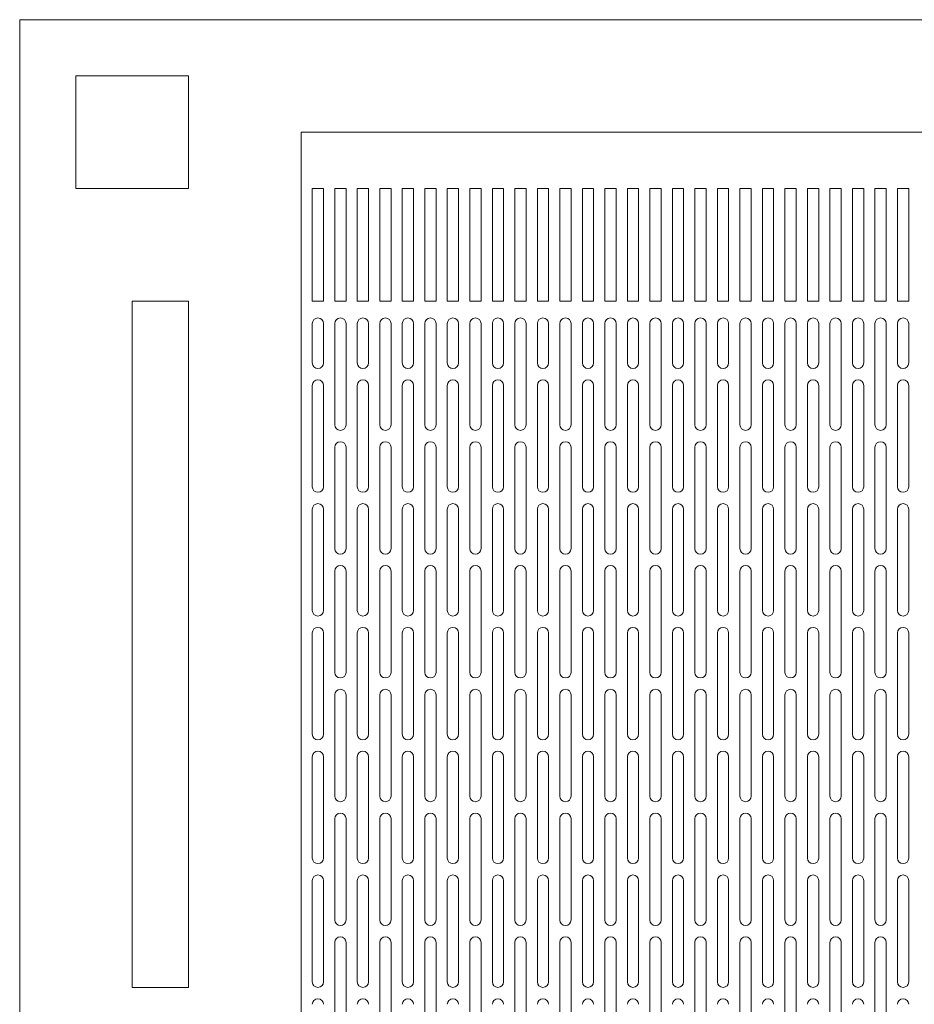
# Model space of a CAD drawing. Header units: millimetres. Extents: x 76.8 to 126.8, y 118.2 to 168.2.
# Tile 7 of 9: x 76.8 to 92.7, y 150.7 to 168.2. Entities that reach past the tile are written whole.
import ezdxf

# ---------------------------------------------------------------- set-up
doc = ezdxf.new("R2010")
doc.units = ezdxf.units.MM

msp = doc.modelspace()

# ---------------------------------------------------------------- linework, layer by layer
at = {"color": 7, "linetype": 'Continuous', "lineweight": 15}
for p, q in [((76.83, 168.216), (76.83, 118.216)), ((126.83, 168.216), (76.83, 168.216)), ((79.83, 167.216), (77.83, 167.216)), ((77.83, 167.216), (77.83, 165.216)), ((79.83, 165.216), (79.83, 167.216)), ((108.43, 166.216), (81.83, 166.216)), ((81.83, 166.216), (81.83, 120.216)), ((77.83, 165.216), (79.83, 165.216)), ((82.03, 165.216), (82.03, 163.216)), ((82.23, 165.216), (82.03, 165.216)), ((82.23, 163.216), (82.23, 165.216)), ((82.43, 165.216), (82.43, 163.216)), ((82.63, 165.216), (82.43, 165.216)), ((82.63, 163.216), (82.63, 165.216)), ((82.83, 165.216), (82.83, 163.216)), ((83.03, 165.216), (82.83, 165.216)), ((83.03, 163.216), (83.03, 165.216)), ((83.23, 165.216), (83.23, 163.216)), ((83.43, 165.216), (83.23, 165.216)), ((83.43, 163.216), (83.43, 165.216)), ((83.63, 165.216), (83.63, 163.216)), ((83.83, 165.216), (83.63, 165.216)), ((83.83, 163.216), (83.83, 165.216)), ((84.03, 165.216), (84.03, 163.216)), ((84.23, 165.216), (84.03, 165.216)), ((84.23, 163.216), (84.23, 165.216)), ((84.43, 165.216), (84.43, 163.216)), ((84.63, 165.216), (84.43, 165.216)), ((84.63, 163.216), (84.63, 165.216)), ((84.83, 165.216), (84.83, 163.216)), ((85.03, 165.216), (84.83, 165.216)), ((85.03, 163.216), (85.03, 165.216)), ((85.23, 165.216), (85.23, 163.216)), ((85.43, 165.216), (85.23, 165.216)), ((85.43, 163.216), (85.43, 165.216)), ((85.63, 165.216), (85.63, 163.216)), ((85.83, 165.216), (85.63, 165.216)), ((85.83, 163.216), (85.83, 165.216)), ((86.03, 165.216), (86.03, 163.216)), ((86.23, 165.216), (86.03, 165.216)), ((86.23, 163.216), (86.23, 165.216)), ((86.43, 165.216), (86.43, 163.216)), ((86.63, 165.216), (86.43, 165.216)), ((86.63, 163.216), (86.63, 165.216)), ((86.83, 165.216), (86.83, 163.216)), ((87.03, 165.216), (86.83, 165.216)), ((87.03, 163.216), (87.03, 165.216)), ((87.23, 165.216), (87.23, 163.216)), ((87.43, 165.216), (87.23, 165.216)), ((87.43, 163.216), (87.43, 165.216)), ((87.63, 165.216), (87.63, 163.216)), ((87.83, 165.216), (87.63, 165.216)), ((87.83, 163.216), (87.83, 165.216)), ((88.03, 165.216), (88.03, 163.216)), ((88.23, 165.216), (88.03, 165.216)), ((88.23, 163.216), (88.23, 165.216)), ((88.43, 165.216), (88.43, 163.216)), ((88.63, 165.216), (88.43, 165.216)), ((88.63, 163.216), (88.63, 165.216)), ((88.83, 165.216), (88.83, 163.216)), ((89.03, 165.216), (88.83, 165.216)), ((89.03, 163.216), (89.03, 165.216)), ((89.23, 165.216), (89.23, 163.216)), ((89.43, 165.216), (89.23, 165.216)), ((89.43, 163.216), (89.43, 165.216)), ((89.63, 165.216), (89.63, 163.216)), ((89.83, 165.216), (89.63, 165.216)), ((89.83, 163.216), (89.83, 165.216)), ((90.03, 165.216), (90.03, 163.216)), ((90.23, 165.216), (90.03, 165.216)), ((90.23, 163.216), (90.23, 165.216)), ((90.43, 165.216), (90.43, 163.216)), ((90.63, 165.216), (90.43, 165.216)), ((90.63, 163.216), (90.63, 165.216)), ((90.83, 165.216), (90.83, 163.216)), ((91.03, 165.216), (90.83, 165.216)), ((91.03, 163.216), (91.03, 165.216)), ((91.23, 165.216), (91.23, 163.216)), ((91.43, 165.216), (91.23, 165.216)), ((91.43, 163.216), (91.43, 165.216)), ((91.63, 165.216), (91.63, 163.216)), ((91.83, 165.216), (91.63, 165.216)), ((91.83, 163.216), (91.83, 165.216)), ((92.03, 165.216), (92.03, 163.216)), ((92.23, 165.216), (92.03, 165.216)), ((92.23, 163.216), (92.23, 165.216)), ((92.43, 165.216), (92.43, 163.216)), ((92.63, 165.216), (92.43, 165.216)), ((92.63, 163.216), (92.63, 165.216)), ((79.83, 163.216), (78.83, 163.216)), ((78.83, 163.216), (78.83, 151.016)), ((79.83, 151.016), (79.83, 163.216)), ((82.03, 163.216), (82.23, 163.216)), ((82.43, 163.216), (82.63, 163.216)), ((82.83, 163.216), (83.03, 163.216)), ((83.23, 163.216), (83.43, 163.216)), ((83.63, 163.216), (83.83, 163.216)), ((84.03, 163.216), (84.23, 163.216)), ((84.43, 163.216), (84.63, 163.216)), ((84.83, 163.216), (85.03, 163.216)), ((85.23, 163.216), (85.43, 163.216)), ((85.63, 163.216), (85.83, 163.216)), ((86.03, 163.216), (86.23, 163.216)), ((86.43, 163.216), (86.63, 163.216)), ((86.83, 163.216), (87.03, 163.216)), ((87.23, 163.216), (87.43, 163.216)), ((87.63, 163.216), (87.83, 163.216)), ((88.03, 163.216), (88.23, 163.216)), ((88.43, 163.216), (88.63, 163.216)), ((88.83, 163.216), (89.03, 163.216)), ((89.23, 163.216), (89.43, 163.216)), ((89.63, 163.216), (89.83, 163.216)), ((90.03, 163.216), (90.23, 163.216)), ((90.43, 163.216), (90.63, 163.216)), ((90.83, 163.216), (91.03, 163.216)), ((91.23, 163.216), (91.43, 163.216)), ((91.63, 163.216), (91.83, 163.216)), ((92.03, 163.216), (92.23, 163.216)), ((92.43, 163.216), (92.63, 163.216)), ((82.03, 162.816), (82.03, 162.116)), ((82.23, 162.116), (82.23, 162.816)), ((82.43, 162.816), (82.43, 161.016)), ((82.63, 161.016), (82.63, 162.816)), ((82.83, 162.816), (82.83, 162.116)), ((83.03, 162.116), (83.03, 162.816)), ((83.23, 162.816), (83.23, 161.016)), ((83.43, 161.016), (83.43, 162.816)), ((83.63, 162.816), (83.63, 162.116)), ((83.83, 162.116), (83.83, 162.816)), ((84.03, 162.816), (84.03, 161.016)), ((84.23, 161.016), (84.23, 162.816)), ((84.43, 162.816), (84.43, 162.116)), ((84.63, 162.116), (84.63, 162.816)), ((84.83, 162.816), (84.83, 161.016)), ((85.03, 161.016), (85.03, 162.816)), ((85.23, 162.816), (85.23, 162.116)), ((85.43, 162.116), (85.43, 162.816)), ((85.63, 162.816), (85.63, 161.016)), ((85.83, 161.016), (85.83, 162.816)), ((86.03, 162.816), (86.03, 162.116)), ((86.23, 162.116), (86.23, 162.816)), ((86.43, 162.816), (86.43, 161.016)), ((86.63, 161.016), (86.63, 162.816)), ((86.83, 162.816), (86.83, 162.116)), ((87.03, 162.116), (87.03, 162.816)), ((87.23, 162.816), (87.23, 161.016)), ((87.43, 161.016), (87.43, 162.816)), ((87.63, 162.816), (87.63, 162.116)), ((87.83, 162.116), (87.83, 162.816)), ((88.03, 162.816), (88.03, 161.016)), ((88.23, 161.016), (88.23, 162.816)), ((88.43, 162.816), (88.43, 162.116)), ((88.63, 162.116), (88.63, 162.816)), ((88.83, 162.816), (88.83, 161.016)), ((89.03, 161.016), (89.03, 162.816)), ((89.23, 162.816), (89.23, 162.116)), ((89.43, 162.116), (89.43, 162.816)), ((89.63, 162.816), (89.63, 161.016)), ((89.83, 161.016), (89.83, 162.816)), ((90.03, 162.816), (90.03, 162.116)), ((90.23, 162.116), (90.23, 162.816)), ((90.43, 162.816), (90.43, 161.016)), ((90.63, 161.016), (90.63, 162.816)), ((90.83, 162.816), (90.83, 162.116)), ((91.03, 162.116), (91.03, 162.816)), ((91.23, 162.816), (91.23, 161.016)), ((91.43, 161.016), (91.43, 162.816)), ((91.63, 162.816), (91.63, 162.116)), ((91.83, 162.116), (91.83, 162.816)), ((92.03, 162.816), (92.03, 161.016)), ((92.23, 161.016), (92.23, 162.816)), ((92.43, 162.816), (92.43, 162.116)), ((92.63, 162.116), (92.63, 162.816)), ((82.03, 161.716), (82.03, 159.916)), ((82.23, 159.916), (82.23, 161.716)), ((82.83, 161.716), (82.83, 159.916)), ((83.03, 159.916), (83.03, 161.716)), ((83.63, 161.716), (83.63, 159.916)), ((83.83, 159.916), (83.83, 161.716)), ((84.43, 161.716), (84.43, 159.916)), ((84.63, 159.916), (84.63, 161.716)), ((85.23, 161.716), (85.23, 159.916)), ((85.43, 159.916), (85.43, 161.716)), ((86.03, 161.716), (86.03, 159.916)), ((86.23, 159.916), (86.23, 161.716)), ((86.83, 161.716), (86.83, 159.916)), ((87.03, 159.916), (87.03, 161.716)), ((87.63, 161.716), (87.63, 159.916)), ((87.83, 159.916), (87.83, 161.716)), ((88.43, 161.716), (88.43, 159.916)), ((88.63, 159.916), (88.63, 161.716)), ((89.23, 161.716), (89.23, 159.916)), ((89.43, 159.916), (89.43, 161.716)), ((90.03, 161.716), (90.03, 159.916)), ((90.23, 159.916), (90.23, 161.716)), ((90.83, 161.716), (90.83, 159.916)), ((91.03, 159.916), (91.03, 161.716)), ((91.63, 161.716), (91.63, 159.916)), ((91.83, 159.916), (91.83, 161.716)), ((92.43, 161.716), (92.43, 159.916)), ((92.63, 159.916), (92.63, 161.716)), ((82.43, 160.616), (82.43, 158.816)), ((82.63, 158.816), (82.63, 160.616)), ((83.23, 160.616), (83.23, 158.816)), ((83.43, 158.816), (83.43, 160.616)), ((84.03, 160.616), (84.03, 158.816)), ((84.23, 158.816), (84.23, 160.616)), ((84.83, 160.616), (84.83, 158.816)), ((85.03, 158.816), (85.03, 160.616)), ((85.63, 160.616), (85.63, 158.816)), ((85.83, 158.816), (85.83, 160.616)), ((86.43, 160.616), (86.43, 158.816)), ((86.63, 158.816), (86.63, 160.616)), ((87.23, 160.616), (87.23, 158.816)), ((87.43, 158.816), (87.43, 160.616)), ((88.03, 160.616), (88.03, 158.816)), ((88.23, 158.816), (88.23, 160.616)), ((88.83, 160.616), (88.83, 158.816)), ((89.03, 158.816), (89.03, 160.616)), ((89.63, 160.616), (89.63, 158.816)), ((89.83, 158.816), (89.83, 160.616)), ((90.43, 160.616), (90.43, 158.816)), ((90.63, 158.816), (90.63, 160.616)), ((91.23, 160.616), (91.23, 158.816)), ((91.43, 158.816), (91.43, 160.616)), ((92.03, 160.616), (92.03, 158.816)), ((92.23, 158.816), (92.23, 160.616)), ((82.03, 159.516), (82.03, 157.716)), ((82.23, 157.716), (82.23, 159.516)), ((82.83, 159.516), (82.83, 157.716)), ((83.03, 157.716), (83.03, 159.516)), ((83.63, 159.516), (83.63, 157.716)), ((83.83, 157.716), (83.83, 159.516)), ((84.43, 159.516), (84.43, 157.716)), ((84.63, 157.716), (84.63, 159.516)), ((85.23, 159.516), (85.23, 157.716)), ((85.43, 157.716), (85.43, 159.516)), ((86.03, 159.516), (86.03, 157.716)), ((86.23, 157.716), (86.23, 159.516)), ((86.83, 159.516), (86.83, 157.716)), ((87.03, 157.716), (87.03, 159.516)), ((87.63, 159.516), (87.63, 157.716)), ((87.83, 157.716), (87.83, 159.516)), ((88.43, 159.516), (88.43, 157.716)), ((88.63, 157.716), (88.63, 159.516)), ((89.23, 159.516), (89.23, 157.716)), ((89.43, 157.716), (89.43, 159.516)), ((90.03, 159.516), (90.03, 157.716)), ((90.23, 157.716), (90.23, 159.516)), ((90.83, 159.516), (90.83, 157.716)), ((91.03, 157.716), (91.03, 159.516)), ((91.63, 159.516), (91.63, 157.716)), ((91.83, 157.716), (91.83, 159.516)), ((92.43, 159.516), (92.43, 157.716)), ((92.63, 157.716), (92.63, 159.516)), ((82.43, 158.416), (82.43, 156.616)), ((82.63, 156.616), (82.63, 158.416)), ((83.23, 158.416), (83.23, 156.616)), ((83.43, 156.616), (83.43, 158.416)), ((84.03, 158.416), (84.03, 156.616)), ((84.23, 156.616), (84.23, 158.416)), ((84.83, 158.416), (84.83, 156.616)), ((85.03, 156.616), (85.03, 158.416)), ((85.63, 158.416), (85.63, 156.616)), ((85.83, 156.616), (85.83, 158.416)), ((86.43, 158.416), (86.43, 156.616)), ((86.63, 156.616), (86.63, 158.416)), ((87.23, 158.416), (87.23, 156.616)), ((87.43, 156.616), (87.43, 158.416)), ((88.03, 158.416), (88.03, 156.616)), ((88.23, 156.616), (88.23, 158.416)), ((88.83, 158.416), (88.83, 156.616)), ((89.03, 156.616), (89.03, 158.416)), ((89.63, 158.416), (89.63, 156.616)), ((89.83, 156.616), (89.83, 158.416)), ((90.43, 158.416), (90.43, 156.616)), ((90.63, 156.616), (90.63, 158.416)), ((91.23, 158.416), (91.23, 156.616)), ((91.43, 156.616), (91.43, 158.416)), ((92.03, 158.416), (92.03, 156.616)), ((92.23, 156.616), (92.23, 158.416)), ((82.03, 157.316), (82.03, 155.516)), ((82.23, 155.516), (82.23, 157.316)), ((82.83, 157.316), (82.83, 155.516)), ((83.03, 155.516), (83.03, 157.316)), ((83.63, 157.316), (83.63, 155.516)), ((83.83, 155.516), (83.83, 157.316)), ((84.43, 157.316), (84.43, 155.516)), ((84.63, 155.516), (84.63, 157.316)), ((85.23, 157.316), (85.23, 155.516)), ((85.43, 155.516), (85.43, 157.316)), ((86.03, 157.316), (86.03, 155.516)), ((86.23, 155.516), (86.23, 157.316)), ((86.83, 157.316), (86.83, 155.516)), ((87.03, 155.516), (87.03, 157.316)), ((87.63, 157.316), (87.63, 155.516)), ((87.83, 155.516), (87.83, 157.316)), ((88.43, 157.316), (88.43, 155.516)), ((88.63, 155.516), (88.63, 157.316)), ((89.23, 157.316), (89.23, 155.516)), ((89.43, 155.516), (89.43, 157.316)), ((90.03, 157.316), (90.03, 155.516)), ((90.23, 155.516), (90.23, 157.316)), ((90.83, 157.316), (90.83, 155.516)), ((91.03, 155.516), (91.03, 157.316)), ((91.63, 157.316), (91.63, 155.516)), ((91.83, 155.516), (91.83, 157.316)), ((92.43, 157.316), (92.43, 155.516)), ((92.63, 155.516), (92.63, 157.316)), ((82.43, 156.216), (82.43, 154.416)), ((82.63, 154.416), (82.63, 156.216)), ((83.23, 156.216), (83.23, 154.416)), ((83.43, 154.416), (83.43, 156.216)), ((84.03, 156.216), (84.03, 154.416)), ((84.23, 154.416), (84.23, 156.216)), ((84.83, 156.216), (84.83, 154.416)), ((85.03, 154.416), (85.03, 156.216)), ((85.63, 156.216), (85.63, 154.416)), ((85.83, 154.416), (85.83, 156.216)), ((86.43, 156.216), (86.43, 154.416)), ((86.63, 154.416), (86.63, 156.216)), ((87.23, 156.216), (87.23, 154.416)), ((87.43, 154.416), (87.43, 156.216)), ((88.03, 156.216), (88.03, 154.416)), ((88.23, 154.416), (88.23, 156.216)), ((88.83, 156.216), (88.83, 154.416)), ((89.03, 154.416), (89.03, 156.216)), ((89.63, 156.216), (89.63, 154.416)), ((89.83, 154.416), (89.83, 156.216)), ((90.43, 156.216), (90.43, 154.416)), ((90.63, 154.416), (90.63, 156.216)), ((91.23, 156.216), (91.23, 154.416)), ((91.43, 154.416), (91.43, 156.216)), ((92.03, 156.216), (92.03, 154.416)), ((92.23, 154.416), (92.23, 156.216)), ((82.03, 155.116), (82.03, 153.316)), ((82.23, 153.316), (82.23, 155.116)), ((82.83, 155.116), (82.83, 153.316)), ((83.03, 153.316), (83.03, 155.116)), ((83.63, 155.116), (83.63, 153.316)), ((83.83, 153.316), (83.83, 155.116)), ((84.43, 155.116), (84.43, 153.316)), ((84.63, 153.316), (84.63, 155.116)), ((85.23, 155.116), (85.23, 153.316)), ((85.43, 153.316), (85.43, 155.116)), ((86.03, 155.116), (86.03, 153.316)), ((86.23, 153.316), (86.23, 155.116)), ((86.83, 155.116), (86.83, 153.316)), ((87.03, 153.316), (87.03, 155.116)), ((87.63, 155.116), (87.63, 153.316)), ((87.83, 153.316), (87.83, 155.116)), ((88.43, 155.116), (88.43, 153.316)), ((88.63, 153.316), (88.63, 155.116)), ((89.23, 155.116), (89.23, 153.316)), ((89.43, 153.316), (89.43, 155.116)), ((90.03, 155.116), (90.03, 153.316)), ((90.23, 153.316), (90.23, 155.116)), ((90.83, 155.116), (90.83, 153.316)), ((91.03, 153.316), (91.03, 155.116)), ((91.63, 155.116), (91.63, 153.316)), ((91.83, 153.316), (91.83, 155.116)), ((92.43, 155.116), (92.43, 153.316)), ((92.63, 153.316), (92.63, 155.116)), ((82.43, 154.016), (82.43, 152.216)), ((82.63, 152.216), (82.63, 154.016)), ((83.23, 154.016), (83.23, 152.216)), ((83.43, 152.216), (83.43, 154.016)), ((84.03, 154.016), (84.03, 152.216)), ((84.23, 152.216), (84.23, 154.016)), ((84.83, 154.016), (84.83, 152.216)), ((85.03, 152.216), (85.03, 154.016)), ((85.63, 154.016), (85.63, 152.216)), ((85.83, 152.216), (85.83, 154.016)), ((86.43, 154.016), (86.43, 152.216)), ((86.63, 152.216), (86.63, 154.016)), ((87.23, 154.016), (87.23, 152.216)), ((87.43, 152.216), (87.43, 154.016)), ((88.03, 154.016), (88.03, 152.216)), ((88.23, 152.216), (88.23, 154.016)), ((88.83, 154.016), (88.83, 152.216)), ((89.03, 152.216), (89.03, 154.016)), ((89.63, 154.016), (89.63, 152.216)), ((89.83, 152.216), (89.83, 154.016)), ((90.43, 154.016), (90.43, 152.216)), ((90.63, 152.216), (90.63, 154.016)), ((91.23, 154.016), (91.23, 152.216)), ((91.43, 152.216), (91.43, 154.016)), ((92.03, 154.016), (92.03, 152.216)), ((92.23, 152.216), (92.23, 154.016)), ((82.03, 152.916), (82.03, 151.116)), ((82.23, 151.116), (82.23, 152.916)), ((82.83, 152.916), (82.83, 151.116)), ((83.03, 151.116), (83.03, 152.916)), ((83.63, 152.916), (83.63, 151.116)), ((83.83, 151.116), (83.83, 152.916)), ((84.43, 152.916), (84.43, 151.116)), ((84.63, 151.116), (84.63, 152.916)), ((85.23, 152.916), (85.23, 151.116)), ((85.43, 151.116), (85.43, 152.916)), ((86.03, 152.916), (86.03, 151.116)), ((86.23, 151.116), (86.23, 152.916)), ((86.83, 152.916), (86.83, 151.116)), ((87.03, 151.116), (87.03, 152.916)), ((87.63, 152.916), (87.63, 151.116)), ((87.83, 151.116), (87.83, 152.916)), ((88.43, 152.916), (88.43, 151.116)), ((88.63, 151.116), (88.63, 152.916)), ((89.23, 152.916), (89.23, 151.116)), ((89.43, 151.116), (89.43, 152.916)), ((90.03, 152.916), (90.03, 151.116)), ((90.23, 151.116), (90.23, 152.916)), ((90.83, 152.916), (90.83, 151.116)), ((91.03, 151.116), (91.03, 152.916)), ((91.63, 152.916), (91.63, 151.116)), ((91.83, 151.116), (91.83, 152.916)), ((92.43, 152.916), (92.43, 151.116)), ((92.63, 151.116), (92.63, 152.916)), ((82.43, 151.816), (82.43, 150.016)), ((82.63, 150.016), (82.63, 151.816)), ((83.23, 151.816), (83.23, 150.016)), ((83.43, 150.016), (83.43, 151.816)), ((84.03, 151.816), (84.03, 150.016)), ((84.23, 150.016), (84.23, 151.816)), ((84.83, 151.816), (84.83, 150.016)), ((85.03, 150.016), (85.03, 151.816)), ((85.63, 151.816), (85.63, 150.016)), ((85.83, 150.016), (85.83, 151.816)), ((86.43, 151.816), (86.43, 150.016)), ((86.63, 150.016), (86.63, 151.816)), ((87.23, 151.816), (87.23, 150.016)), ((87.43, 150.016), (87.43, 151.816)), ((88.03, 151.816), (88.03, 150.016)), ((88.23, 150.016), (88.23, 151.816)), ((88.83, 151.816), (88.83, 150.016)), ((89.03, 150.016), (89.03, 151.816)), ((89.63, 151.816), (89.63, 150.016)), ((89.83, 150.016), (89.83, 151.816)), ((90.43, 151.816), (90.43, 150.016)), ((90.63, 150.016), (90.63, 151.816)), ((91.23, 151.816), (91.23, 150.016)), ((91.43, 150.016), (91.43, 151.816)), ((92.03, 151.816), (92.03, 150.016)), ((92.23, 150.016), (92.23, 151.816)), ((78.83, 151.016), (79.83, 151.016))]:
    msp.add_line(p, q, dxfattribs=at)
for centre, start, end in [((82.13, 162.816), 0, 180), ((82.53, 162.816), 0, 180), ((82.93, 162.816), 0, 180), ((83.33, 162.816), 0, 180), ((83.73, 162.816), 0, 180), ((84.13, 162.816), 0, 180), ((84.53, 162.816), 0, 180), ((84.93, 162.816), 0, 180), ((85.33, 162.816), 0, 180), ((85.73, 162.816), 0, 180), ((86.13, 162.816), 0, 180), ((86.53, 162.816), 0, 180), ((86.93, 162.816), 0, 180), ((87.33, 162.816), 0, 180), ((87.73, 162.816), 0, 180), ((88.13, 162.816), 0, 180), ((88.53, 162.816), 0, 180), ((88.93, 162.816), 0, 180), ((89.33, 162.816), 0, 180), ((89.73, 162.816), 0, 180), ((90.13, 162.816), 0, 180), ((90.53, 162.816), 0, 180), ((90.93, 162.816), 0, 180), ((91.33, 162.816), 0, 180), ((91.73, 162.816), 0, 180), ((92.13, 162.816), 0, 180), ((92.53, 162.816), 0, 180), ((82.13, 162.116), 180, 0), ((82.93, 162.116), 180, 0), ((83.73, 162.116), 180, 0), ((84.53, 162.116), 180, 0), ((85.33, 162.116), 180, 0), ((86.13, 162.116), 180, 0), ((86.93, 162.116), 180, 0), ((87.73, 162.116), 180, 0), ((88.53, 162.116), 180, 0), ((89.33, 162.116), 180, 0), ((90.13, 162.116), 180, 0), ((90.93, 162.116), 180, 0), ((91.73, 162.116), 180, 0), ((92.53, 162.116), 180, 0), ((82.13, 161.716), 0, 180), ((82.93, 161.716), 0, 180), ((83.73, 161.716), 0, 180), ((84.53, 161.716), 0, 180), ((85.33, 161.716), 0, 180), ((86.13, 161.716), 0, 180), ((86.93, 161.716), 0, 180), ((87.73, 161.716), 0, 180), ((88.53, 161.716), 0, 180), ((89.33, 161.716), 0, 180), ((90.13, 161.716), 0, 180), ((90.93, 161.716), 0, 180), ((91.73, 161.716), 0, 180), ((92.53, 161.716), 0, 180), ((82.53, 161.016), 180, 0), ((83.33, 161.016), 180, 0), ((84.13, 161.016), 180, 0), ((84.93, 161.016), 180, 0), ((85.73, 161.016), 180, 0), ((86.53, 161.016), 180, 0), ((87.33, 161.016), 180, 0), ((88.13, 161.016), 180, 0), ((88.93, 161.016), 180, 0), ((89.73, 161.016), 180, 0), ((90.53, 161.016), 180, 0), ((91.33, 161.016), 180, 0), ((92.13, 161.016), 180, 0), ((82.53, 160.616), 0, 180), ((83.33, 160.616), 0, 180), ((84.13, 160.616), 0, 180), ((84.93, 160.616), 0, 180), ((85.73, 160.616), 0, 180), ((86.53, 160.616), 0, 180), ((87.33, 160.616), 0, 180), ((88.13, 160.616), 0, 180), ((88.93, 160.616), 0, 180), ((89.73, 160.616), 0, 180), ((90.53, 160.616), 0, 180), ((91.33, 160.616), 0, 180), ((92.13, 160.616), 0, 180), ((82.13, 159.916), 180, 0), ((82.93, 159.916), 180, 0), ((83.73, 159.916), 180, 0), ((84.53, 159.916), 180, 0), ((85.33, 159.916), 180, 0), ((86.13, 159.916), 180, 0), ((86.93, 159.916), 180, 0), ((87.73, 159.916), 180, 0), ((88.53, 159.916), 180, 0), ((89.33, 159.916), 180, 0), ((90.13, 159.916), 180, 0), ((90.93, 159.916), 180, 0), ((91.73, 159.916), 180, 0), ((92.53, 159.916), 180, 0), ((82.13, 159.516), 0, 180), ((82.93, 159.516), 0, 180), ((83.73, 159.516), 0, 180), ((84.53, 159.516), 0, 180), ((85.33, 159.516), 0, 180), ((86.13, 159.516), 0, 180), ((86.93, 159.516), 0, 180), ((87.73, 159.516), 0, 180), ((88.53, 159.516), 0, 180), ((89.33, 159.516), 0, 180), ((90.13, 159.516), 0, 180), ((90.93, 159.516), 0, 180), ((91.73, 159.516), 0, 180), ((92.53, 159.516), 0, 180), ((82.53, 158.816), 180, 0), ((83.33, 158.816), 180, 0), ((84.13, 158.816), 180, 0), ((84.93, 158.816), 180, 0), ((85.73, 158.816), 180, 0), ((86.53, 158.816), 180, 0), ((87.33, 158.816), 180, 0), ((88.13, 158.816), 180, 0), ((88.93, 158.816), 180, 0), ((89.73, 158.816), 180, 0), ((90.53, 158.816), 180, 0), ((91.33, 158.816), 180, 0), ((92.13, 158.816), 180, 0), ((82.53, 158.416), 0, 180), ((83.33, 158.416), 0, 180), ((84.13, 158.416), 0, 180), ((84.93, 158.416), 0, 180), ((85.73, 158.416), 0, 180), ((86.53, 158.416), 0, 180), ((87.33, 158.416), 0, 180), ((88.13, 158.416), 0, 180), ((88.93, 158.416), 0, 180), ((89.73, 158.416), 0, 180), ((90.53, 158.416), 0, 180), ((91.33, 158.416), 0, 180), ((92.13, 158.416), 0, 180), ((82.13, 157.716), 180, 0), ((82.93, 157.716), 180, 0), ((83.73, 157.716), 180, 0), ((84.53, 157.716), 180, 0), ((85.33, 157.716), 180, 0), ((86.13, 157.716), 180, 0), ((86.93, 157.716), 180, 0), ((87.73, 157.716), 180, 0), ((88.53, 157.716), 180, 0), ((89.33, 157.716), 180, 0), ((90.13, 157.716), 180, 0), ((90.93, 157.716), 180, 0), ((91.73, 157.716), 180, 0), ((92.53, 157.716), 180, 0), ((82.13, 157.316), 0, 180), ((82.93, 157.316), 0, 180), ((83.73, 157.316), 0, 180), ((84.53, 157.316), 0, 180), ((85.33, 157.316), 0, 180), ((86.13, 157.316), 0, 180), ((86.93, 157.316), 0, 180), ((87.73, 157.316), 0, 180), ((88.53, 157.316), 0, 180), ((89.33, 157.316), 0, 180), ((90.13, 157.316), 0, 180), ((90.93, 157.316), 0, 180), ((91.73, 157.316), 0, 180), ((92.53, 157.316), 0, 180), ((82.53, 156.616), 180, 0), ((83.33, 156.616), 180, 0), ((84.13, 156.616), 180, 0), ((84.93, 156.616), 180, 0), ((85.73, 156.616), 180, 0), ((86.53, 156.616), 180, 0), ((87.33, 156.616), 180, 0), ((88.13, 156.616), 180, 0), ((88.93, 156.616), 180, 0), ((89.73, 156.616), 180, 0), ((90.53, 156.616), 180, 0), ((91.33, 156.616), 180, 0), ((92.13, 156.616), 180, 0), ((82.53, 156.216), 0, 180), ((83.33, 156.216), 0, 180), ((84.13, 156.216), 0, 180), ((84.93, 156.216), 0, 180), ((85.73, 156.216), 0, 180), ((86.53, 156.216), 0, 180), ((87.33, 156.216), 0, 180), ((88.13, 156.216), 0, 180), ((88.93, 156.216), 0, 180), ((89.73, 156.216), 0, 180), ((90.53, 156.216), 0, 180), ((91.33, 156.216), 0, 180), ((92.13, 156.216), 0, 180), ((82.13, 155.516), 180, 0), ((82.93, 155.516), 180, 0), ((83.73, 155.516), 180, 0), ((84.53, 155.516), 180, 0), ((85.33, 155.516), 180, 0), ((86.13, 155.516), 180, 0), ((86.93, 155.516), 180, 0), ((87.73, 155.516), 180, 0), ((88.53, 155.516), 180, 0), ((89.33, 155.516), 180, 0), ((90.13, 155.516), 180, 0), ((90.93, 155.516), 180, 0), ((91.73, 155.516), 180, 0), ((92.53, 155.516), 180, 0), ((82.13, 155.116), 0, 180), ((82.93, 155.116), 0, 180), ((83.73, 155.116), 0, 180), ((84.53, 155.116), 0, 180), ((85.33, 155.116), 0, 180), ((86.13, 155.116), 0, 180), ((86.93, 155.116), 0, 180), ((87.73, 155.116), 0, 180), ((88.53, 155.116), 0, 180), ((89.33, 155.116), 0, 180), ((90.13, 155.116), 0, 180), ((90.93, 155.116), 0, 180), ((91.73, 155.116), 0, 180), ((92.53, 155.116), 0, 180), ((82.53, 154.416), 180, 0), ((83.33, 154.416), 180, 0), ((84.13, 154.416), 180, 0), ((84.93, 154.416), 180, 0), ((85.73, 154.416), 180, 0), ((86.53, 154.416), 180, 0), ((87.33, 154.416), 180, 0), ((88.13, 154.416), 180, 0), ((88.93, 154.416), 180, 0), ((89.73, 154.416), 180, 0), ((90.53, 154.416), 180, 0), ((91.33, 154.416), 180, 0), ((92.13, 154.416), 180, 0), ((82.53, 154.016), 0, 180), ((83.33, 154.016), 0, 180), ((84.13, 154.016), 0, 180), ((84.93, 154.016), 0, 180), ((85.73, 154.016), 0, 180), ((86.53, 154.016), 0, 180), ((87.33, 154.016), 0, 180), ((88.13, 154.016), 0, 180), ((88.93, 154.016), 0, 180), ((89.73, 154.016), 0, 180), ((90.53, 154.016), 0, 180), ((91.33, 154.016), 0, 180), ((92.13, 154.016), 0, 180), ((82.13, 153.316), 180, 0), ((82.93, 153.316), 180, 0), ((83.73, 153.316), 180, 0), ((84.53, 153.316), 180, 0), ((85.33, 153.316), 180, 0), ((86.13, 153.316), 180, 0), ((86.93, 153.316), 180, 0), ((87.73, 153.316), 180, 0), ((88.53, 153.316), 180, 0), ((89.33, 153.316), 180, 0), ((90.13, 153.316), 180, 0), ((90.93, 153.316), 180, 0), ((91.73, 153.316), 180, 0), ((92.53, 153.316), 180, 0), ((82.13, 152.916), 0, 180), ((82.93, 152.916), 0, 180), ((83.73, 152.916), 0, 180), ((84.53, 152.916), 0, 180), ((85.33, 152.916), 0, 180), ((86.13, 152.916), 0, 180), ((86.93, 152.916), 0, 180), ((87.73, 152.916), 0, 180), ((88.53, 152.916), 0, 180), ((89.33, 152.916), 0, 180), ((90.13, 152.916), 0, 180), ((90.93, 152.916), 0, 180), ((91.73, 152.916), 0, 180), ((92.53, 152.916), 0, 180), ((82.53, 152.216), 180, 0), ((83.33, 152.216), 180, 0), ((84.13, 152.216), 180, 0), ((84.93, 152.216), 180, 0), ((85.73, 152.216), 180, 0), ((86.53, 152.216), 180, 0), ((87.33, 152.216), 180, 0), ((88.13, 152.216), 180, 0), ((88.93, 152.216), 180, 0), ((89.73, 152.216), 180, 0), ((90.53, 152.216), 180, 0), ((91.33, 152.216), 180, 0), ((92.13, 152.216), 180, 0), ((82.53, 151.816), 0, 180), ((83.33, 151.816), 0, 180), ((84.13, 151.816), 0, 180), ((84.93, 151.816), 0, 180), ((85.73, 151.816), 0, 180), ((86.53, 151.816), 0, 180), ((87.33, 151.816), 0, 180), ((88.13, 151.816), 0, 180), ((88.93, 151.816), 0, 180), ((89.73, 151.816), 0, 180), ((90.53, 151.816), 0, 180), ((91.33, 151.816), 0, 180), ((92.13, 151.816), 0, 180), ((82.13, 151.116), 180, 0), ((82.93, 151.116), 180, 0), ((83.73, 151.116), 180, 0), ((84.53, 151.116), 180, 0), ((85.33, 151.116), 180, 0), ((86.13, 151.116), 180, 0), ((86.93, 151.116), 180, 0), ((87.73, 151.116), 180, 0), ((88.53, 151.116), 180, 0), ((89.33, 151.116), 180, 0), ((90.13, 151.116), 180, 0), ((90.93, 151.116), 180, 0), ((91.73, 151.116), 180, 0), ((92.53, 151.116), 180, 0), ((82.13, 150.716), 0, 180), ((82.93, 150.716), 0, 180), ((83.73, 150.716), 0, 180), ((84.53, 150.716), 0, 180), ((85.33, 150.716), 0, 180), ((86.13, 150.716), 0, 180), ((86.93, 150.716), 0, 180), ((87.73, 150.716), 0, 180), ((88.53, 150.716), 0, 180), ((89.33, 150.716), 0, 180), ((90.13, 150.716), 0, 180), ((90.93, 150.716), 0, 180), ((91.73, 150.716), 0, 180), ((92.53, 150.716), 0, 180)]:
    msp.add_arc(centre, 0.1, start, end, dxfattribs=at)

doc.saveas('drawing.dxf')
